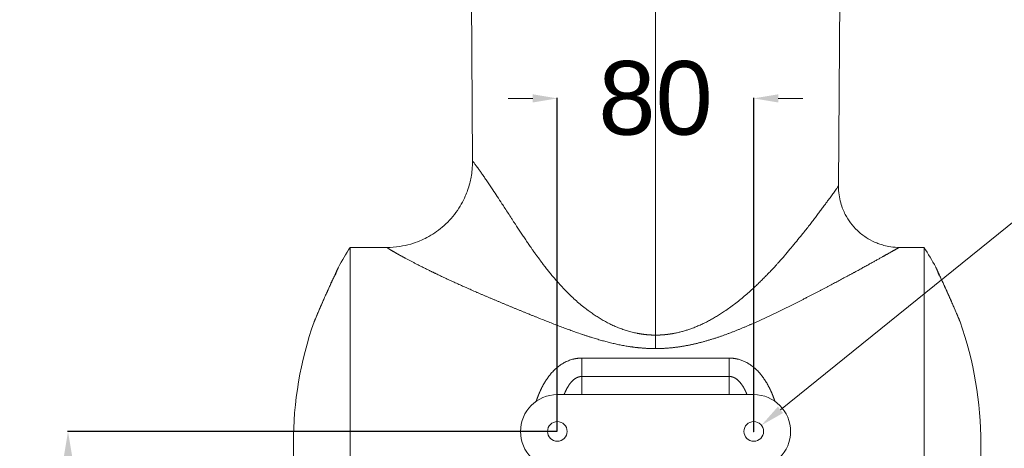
# Model space of a CAD drawing. Header units: millimetres. Extents: x 2719 to 13968, y 3953 to 13921.
# Tile 155 of 160: x 11537 to 11938, y 5367 to 5542. Entities that reach past the tile are written whole.
import ezdxf

# ---------------------------------------------------------------- set-up
doc = ezdxf.new("R2010")
doc.units = ezdxf.units.MM
doc.layers.add('1', color=7, linetype='Continuous', true_color=0xffffff)
doc.styles.get("Standard").update_dxf_attribs({"font": 'arial.ttf'})
doc.dimstyles.get("Standard").update_dxf_attribs({"dimtxt": 0.18, "dimasz": 0.18, "dimexe": 0.18, "dimexo": 0.0625, "dimgap": 0.09, "dimtad": 0, "dimtih": 1, "dimtoh": 1, "dimdec": 4, "dimzin": 0, "dimdsep": 46, "dimtxsty": 'Standard', "dimcen": 0.09, "dimadec": 0, "dimazin": 0, "dimtfac": 1, "dimtdec": 4, "dimtofl": 0, "dimtmove": 0, "dimatfit": 3, "dimfxl": 1, "dimtolj": 1, "dimtzin": 0, "dimarcsym": 0})

# ---------------------------------------------------------------- blocks, each defined once
blk = doc.blocks.new('*D58')
at = {"color": 0, "lineweight": -2, "transparency": 16777216}
for p, q in [((11756.36, 5373.82), (11556.99, 5373.82)), ((11756.36, 5193.82), (11556.99, 5193.82))]:
    blk.add_line(p, q, dxfattribs=at)
at = {"color": 0, "lineweight": 9, "transparency": 16777216}
for p, q in [((11557.17, 5363.82), (11557.17, 5320.5)), ((11557.17, 5203.82), (11557.17, 5247.14))]:
    blk.add_line(p, q, dxfattribs=at)
at = {"color": 0, "transparency": 16777216}
for points in [[(11555.5, 5363.82), (11558.83, 5363.82), (11557.17, 5373.82)], [(11555.5, 5203.82), (11558.83, 5203.82), (11557.17, 5193.82)]]:
    blk.add_solid(points, dxfattribs=at)
at = {"layer": 'Defpoints', "color": 0, "transparency": 16777216}
for p in [(11756.43, 5373.82), (11557.17, 5193.82), (11756.43, 5193.82)]:
    blk.add_point(p, dxfattribs=at)
at = {"color": 0, "lineweight": 18, "transparency": 16777216, "insert": (11557.17, 5283.82), "char_height": 30, "attachment_point": 5, "rotation": 90}
blk.add_mtext('\\A1;180', dxfattribs=at)
blk = doc.blocks.new('*D59')
at = {"color": 0, "lineweight": 9, "transparency": 16777216}
for p, q in [((11746.43, 5509.54), (11736.43, 5509.54)), ((11846.43, 5509.54), (11856.43, 5509.54))]:
    blk.add_line(p, q, dxfattribs=at)
at = {"color": 0, "lineweight": -2, "transparency": 16777216}
for p, q in [((11756.43, 5373.88), (11756.43, 5509.72)), ((11836.43, 5373.88), (11836.43, 5509.72))]:
    blk.add_line(p, q, dxfattribs=at)
at = {"color": 0, "transparency": 16777216}
for points in [[(11746.43, 5511.21), (11746.43, 5507.87), (11756.43, 5509.54)], [(11846.43, 5511.21), (11846.43, 5507.87), (11836.43, 5509.54)]]:
    blk.add_solid(points, dxfattribs=at)
at = {"layer": 'Defpoints', "color": 0, "transparency": 16777216}
for p in [(11836.43, 5509.54), (11756.43, 5373.82), (11836.43, 5373.82)]:
    blk.add_point(p, dxfattribs=at)
at = {"color": 0, "lineweight": 18, "transparency": 16777216, "insert": (11796.43, 5509.54), "char_height": 30, "attachment_point": 5}
blk.add_mtext('\\A1;80', dxfattribs=at)
blk = doc.blocks.new('*D60')
at = {"color": 0, "lineweight": 9, "transparency": 16777216}
for p, q in [((11975.77, 5486.51), (11847.31, 5382.62)), ((12177.78, 5486.51), (11975.77, 5486.51))]:
    blk.add_line(p, q, dxfattribs=at)
at = {"color": 0, "lineweight": -2, "transparency": 16777216}
for p, q in [((11836.34, 5373.82), (11836.52, 5373.82)), ((11836.43, 5373.73), (11836.43, 5373.91))]:
    blk.add_line(p, q, dxfattribs=at)
at = {"color": 0, "transparency": 16777216}
blk.add_solid([(11846.26, 5383.92), (11848.36, 5381.33), (11839.54, 5376.33)], dxfattribs=at)
at = {"layer": 'Defpoints', "color": 0, "transparency": 16777216}
for p in [(11839.54, 5376.33), (11833.32, 5371.3)]:
    blk.add_point(p, dxfattribs=at)
at = {"color": 0, "lineweight": 18, "transparency": 16777216, "insert": (12085.54, 5506.89), "char_height": 30, "attachment_point": 5}
blk.add_mtext('\\A1;4-M8\\fgdt;x20', dxfattribs=at)

msp = doc.modelspace()

# ---------------------------------------------------------------- linework, layer by layer
at = {"layer": '1', "color": 0, "lineweight": 20}
for p, q in [((11720.658, 5660.839), (11721.893, 5483.921)), ((11796.427, 5660.839), (11796.427, 5413.086)), ((11870.892, 5473.913), (11872.197, 5660.839)), ((11672.042, 5361.284), (11672.042, 5448.818)), ((11687.037, 5448.818), (11672.042, 5448.818)), ((11905.813, 5448.818), (11895.812, 5448.818)), ((11905.813, 5361.284), (11905.813, 5448.818)), ((11766.427, 5403.718), (11826.427, 5403.718)), ((11826.427, 5403.718), (11826.427, 5396.234)), ((11766.427, 5396.234), (11766.427, 5388.818)), ((11766.427, 5396.234), (11826.427, 5396.234)), ((11826.427, 5396.234), (11826.427, 5388.818)), ((11836.427, 5388.818), (11756.427, 5388.818)), ((11648.927, 5368.818), (11648.927, 5359.092)), ((11928.927, 5359.092), (11928.927, 5368.818))]:
    msp.add_line(p, q, dxfattribs=at)
for centre, radius, start, end in [((11798.927, 5368.818), 150, 147.76909, 151.33194), ((11778.927, 5368.818), 150, 28.66741, 32.23091), ((11798.927, 5368.818), 150, 160.66584, 180), ((11778.927, 5368.818), 150, 0, 19.33464), ((11756.427, 5373.818), 15, 90, 270), ((11836.427, 5373.818), 15, 270, 90), ((11756.427, 5373.818), 4, 0, 180), ((11836.427, 5373.818), 4, 0, 180), ((11756.427, 5373.818), 4, 180, 0), ((11836.427, 5373.818), 4, 180, 0)]:
    msp.add_arc(centre, radius, start, end, dxfattribs=at)
for points, degree, knots in [([(11721.893, 5483.941), (11721.901, 5482.776), (11721.807, 5480.608), (11721.394, 5477.599), (11720.773, 5474.785), (11719.979, 5472.194), (11718.852, 5469.346), (11717.333, 5466.319), (11715.185, 5463.001), (11712.579, 5459.855), (11709.655, 5457.072), (11706.574, 5454.741), (11703.487, 5452.891), (11700.214, 5451.348), (11696.52, 5450.05), (11692.032, 5449.064), (11688.775, 5448.819), (11687.014, 5448.818)], 3, [0, 0, 0, 0, 0.0633513, 0.1185005, 0.1654408, 0.220439, 0.2661094, 0.3323365, 0.4047975, 0.4811851, 0.5545461, 0.6244053, 0.6914478, 0.7503888, 0.8214705, 0.9046796, 1, 1, 1, 1]), ([(11721.893, 5483.942), (11721.893, 5483.946), (11721.896, 5483.966), (11721.935, 5483.953), (11722.063, 5483.824), (11722.265, 5483.584), (11722.54, 5483.238), (11722.884, 5482.788), (11723.292, 5482.24), (11723.769, 5481.588), (11724.361, 5480.766), (11725.088, 5479.741), (11725.97, 5478.479), (11726.929, 5477.088), (11727.955, 5475.582), (11729.04, 5473.97), (11730.362, 5471.987), (11731.963, 5469.559), (11733.608, 5467.04), (11735.106, 5464.734), (11736.42, 5462.71), (11737.552, 5460.967), (11738.474, 5459.551), (11739.16, 5458.5), (11739.964, 5457.273), (11740.906, 5455.842), (11741.952, 5454.265), (11743.045, 5452.634), (11743.918, 5451.346), (11744.623, 5450.317), (11745.139, 5449.567), (11745.742, 5448.698), (11746.342, 5447.843), (11746.893, 5447.063), (11747.35, 5446.422), (11747.761, 5445.851), (11748.124, 5445.348), (11748.44, 5444.915), (11748.805, 5444.415), (11749.231, 5443.838), (11749.729, 5443.169), (11750.208, 5442.532), (11750.669, 5441.925), (11751.389, 5440.986), (11752.358, 5439.746), (11753.622, 5438.174), (11754.888, 5436.65), (11756.653, 5434.596), (11758.883, 5432.14), (11761.405, 5429.583), (11763.666, 5427.465), (11765.669, 5425.713), (11767.554, 5424.18), (11769.314, 5422.845), (11770.948, 5421.685), (11772.586, 5420.6), (11774.263, 5419.567), (11775.982, 5418.591), (11777.743, 5417.676), (11779.508, 5416.845), (11781.306, 5416.084), (11783.138, 5415.398), (11785.004, 5414.791), (11786.871, 5414.277), (11788.179, 5413.98), (11788.915, 5413.833), (11789.082, 5413.801), (11789.248, 5413.769), (11789.415, 5413.738), (11789.582, 5413.708), (11789.748, 5413.678), (11789.915, 5413.649), (11790.081, 5413.621), (11790.248, 5413.594), (11790.415, 5413.567), (11790.582, 5413.541), (11790.748, 5413.516), (11790.915, 5413.491), (11791.082, 5413.467), (11791.249, 5413.444), (11791.416, 5413.422), (11791.583, 5413.4), (11791.75, 5413.379), (11791.916, 5413.359), (11792.083, 5413.339), (11792.25, 5413.321), (11792.417, 5413.302), (11792.584, 5413.285), (11792.751, 5413.268), (11792.918, 5413.253), (11793.085, 5413.237), (11793.252, 5413.223), (11793.419, 5413.209), (11793.587, 5413.196), (11793.754, 5413.184), (11793.921, 5413.172), (11794.088, 5413.162), (11794.255, 5413.151), (11794.422, 5413.142), (11794.589, 5413.133), (11794.756, 5413.125), (11794.923, 5413.118), (11795.09, 5413.112), (11795.258, 5413.106), (11795.425, 5413.101), (11795.592, 5413.097), (11795.759, 5413.093), (11795.926, 5413.09), (11796.093, 5413.088), (11796.26, 5413.086), (11796.372, 5413.086), (11796.427, 5413.086)], 3, [0, 0, 0, 0, 0.003489, 0.0201881, 0.036917, 0.0537123, 0.0706104, 0.0870983, 0.1037145, 0.12049, 0.137455, 0.1591217, 0.1811927, 0.2037207, 0.225029, 0.2468829, 0.2693166, 0.3010021, 0.3343076, 0.3548274, 0.3763222, 0.3988014, 0.4091522, 0.419843, 0.4308743, 0.4463266, 0.462829, 0.4778933, 0.4946596, 0.5008348, 0.5081759, 0.5166828, 0.5263553, 0.5332984, 0.5395672, 0.5451617, 0.5500819, 0.5543279, 0.5578997, 0.564761, 0.5713291, 0.5776041, 0.583586, 0.5892749, 0.6054091, 0.6204625, 0.6363379, 0.6514421, 0.6831564, 0.712677, 0.7334535, 0.7534877, 0.7727952, 0.7880353, 0.8029117, 0.8174354, 0.8316181, 0.8464344, 0.8609252, 0.8751083, 0.8890024, 0.9033541, 0.9174513, 0.9313201, 0.9449881, 0.9461999, 0.9474107, 0.9486204, 0.9498292, 0.951037, 0.9522439, 0.9534499, 0.954655, 0.9558592, 0.9570626, 0.9582651, 0.9594669, 0.9606678, 0.961868, 0.9630674, 0.9642661, 0.9654641, 0.9666615, 0.9678581, 0.9690542, 0.9702496, 0.9714444, 0.9726387, 0.9738324, 0.9750256, 0.9762183, 0.9774105, 0.9786022, 0.9797935, 0.9809844, 0.9821749, 0.983365, 0.9845548, 0.9857442, 0.9869334, 0.9881222, 0.9893108, 0.9904992, 0.9916873, 0.9928752, 0.994063, 0.9952506, 0.9964381, 0.9976255, 0.9988128, 1, 1, 1, 1]), ([(11796.427, 5413.086), (11796.456, 5413.086), (11796.514, 5413.086), (11796.601, 5413.086), (11796.688, 5413.086), (11796.775, 5413.087), (11796.862, 5413.087), (11796.949, 5413.088), (11797.036, 5413.089), (11797.123, 5413.09), (11797.209, 5413.092), (11797.296, 5413.094), (11797.383, 5413.095), (11797.47, 5413.097), (11797.557, 5413.1), (11797.644, 5413.102), (11797.731, 5413.105), (11797.818, 5413.108), (11797.906, 5413.111), (11797.993, 5413.114), (11798.08, 5413.117), (11798.167, 5413.121), (11798.254, 5413.125), (11798.341, 5413.129), (11798.428, 5413.133), (11798.515, 5413.137), (11798.602, 5413.142), (11798.69, 5413.147), (11798.777, 5413.151), (11798.864, 5413.157), (11798.951, 5413.162), (11799.038, 5413.168), (11799.126, 5413.173), (11799.213, 5413.179), (11799.3, 5413.185), (11799.387, 5413.192), (11799.474, 5413.198), (11799.562, 5413.205), (11799.649, 5413.212), (11799.736, 5413.219), (11799.824, 5413.226), (11799.911, 5413.234), (11799.998, 5413.241), (11800.086, 5413.249), (11800.173, 5413.257), (11800.26, 5413.266), (11800.348, 5413.274), (11800.435, 5413.283), (11800.522, 5413.292), (11800.61, 5413.301), (11800.697, 5413.31), (11800.785, 5413.319), (11800.872, 5413.329), (11800.959, 5413.339), (11801.047, 5413.349), (11801.134, 5413.359), (11801.222, 5413.369), (11801.309, 5413.38), (11801.397, 5413.391), (11801.484, 5413.402), (11801.572, 5413.413), (11801.659, 5413.424), (11801.747, 5413.436), (11801.834, 5413.448), (11801.922, 5413.46), (11802.009, 5413.472), (11802.097, 5413.484), (11802.184, 5413.497), (11802.272, 5413.509), (11802.359, 5413.522), (11802.447, 5413.535), (11802.534, 5413.549), (11802.622, 5413.562), (11802.71, 5413.576), (11802.797, 5413.59), (11802.885, 5413.604), (11802.972, 5413.618), (11803.06, 5413.633), (11803.147, 5413.648), (11803.235, 5413.662), (11803.323, 5413.677), (11803.41, 5413.693), (11803.498, 5413.708), (11803.586, 5413.724), (11803.673, 5413.74), (11803.761, 5413.756), (11804.301, 5413.856), (11805.296, 5414.059), (11806.741, 5414.407), (11808.192, 5414.808), (11809.648, 5415.262), (11811.194, 5415.799), (11812.831, 5416.431), (11814.56, 5417.17), (11816.3, 5417.984), (11818.001, 5418.849), (11819.665, 5419.761), (11821.296, 5420.714), (11822.941, 5421.736), (11824.717, 5422.906), (11826.629, 5424.244), (11828.678, 5425.768), (11830.673, 5427.34), (11832.625, 5428.961), (11834.545, 5430.63), (11836.283, 5432.21), (11837.847, 5433.683), (11839.186, 5434.981), (11840.533, 5436.322), (11841.811, 5437.626), (11843.12, 5438.993), (11844.146, 5440.089), (11845.016, 5441.031), (11845.677, 5441.756), (11846.323, 5442.471), (11847.172, 5443.422), (11848.139, 5444.517), (11849.341, 5445.902), (11850.471, 5447.226), (11852.035, 5449.084), (11853.871, 5451.311), (11855.787, 5453.693), (11857.373, 5455.696), (11858.702, 5457.394), (11859.982, 5459.048), (11861.216, 5460.656), (11862.402, 5462.216), (11863.532, 5463.714), (11864.604, 5465.144), (11865.613, 5466.499), (11866.71, 5467.982), (11867.833, 5469.512), (11868.798, 5470.842), (11869.5, 5471.821), (11870.002, 5472.533), (11870.398, 5473.106), (11870.684, 5473.535), (11870.855, 5473.814), (11870.892, 5473.899), (11870.892, 5473.917)], 3, [0, 0, 0, 0, 0.0006467, 0.0012936, 0.0019406, 0.0025876, 0.0032348, 0.0038821, 0.0045296, 0.0051772, 0.0058249, 0.0064727, 0.0071207, 0.0077688, 0.0084171, 0.0090655, 0.009714, 0.0103628, 0.0110116, 0.0116607, 0.0123099, 0.0129592, 0.0136088, 0.0142585, 0.0149084, 0.0155584, 0.0162087, 0.0168591, 0.0175097, 0.0181606, 0.0188116, 0.0194628, 0.0201142, 0.0207658, 0.0214177, 0.0220697, 0.022722, 0.0233744, 0.0240271, 0.0246801, 0.0253332, 0.0259866, 0.0266402, 0.0272941, 0.0279482, 0.0286025, 0.0292571, 0.0299119, 0.030567, 0.0312224, 0.031878, 0.0325338, 0.0331899, 0.0338463, 0.034503, 0.03516, 0.0358172, 0.0364747, 0.0371325, 0.0377906, 0.0384489, 0.0391076, 0.0397665, 0.0404258, 0.0410853, 0.0417452, 0.0424054, 0.0430659, 0.0437267, 0.0443878, 0.0450492, 0.045711, 0.0463731, 0.0470355, 0.0476983, 0.0483613, 0.0490248, 0.0496885, 0.0503527, 0.0510171, 0.0516819, 0.0523471, 0.0530126, 0.0536785, 0.0543448, 0.0550114, 0.0556784, 0.0666745, 0.0778261, 0.0891453, 0.1006439, 0.112333, 0.1262905, 0.1406119, 0.1553121, 0.1704047, 0.1846217, 0.1992742, 0.2143705, 0.2299181, 0.2492706, 0.2695345, 0.2907194, 0.3101758, 0.3308042, 0.352609, 0.3677917, 0.3838996, 0.3989742, 0.4153889, 0.4299251, 0.4470562, 0.4538145, 0.4629508, 0.4724175, 0.478883, 0.496238, 0.5108515, 0.5275829, 0.5429471, 0.5768107, 0.6074649, 0.6300632, 0.6516959, 0.6723687, 0.6948608, 0.7166014, 0.7376024, 0.7600502, 0.7818814, 0.8031175, 0.8365295, 0.8688733, 0.8911677, 0.9131156, 0.9347649, 0.9568581, 0.9787804, 1, 1, 1, 1]), ([(11895.817, 5448.818), (11894.605, 5448.819), (11892.447, 5448.975), (11889.61, 5449.559), (11887.431, 5450.244), (11884.972, 5451.237), (11881.961, 5452.882), (11878.619, 5455.528), (11875.791, 5458.714), (11873.91, 5461.715), (11872.635, 5464.471), (11871.725, 5467.118), (11871.043, 5470.33), (11870.884, 5472.659), (11870.892, 5473.917)], 3, [0, 0, 0, 0, 0.0919762, 0.1654861, 0.2205076, 0.2661914, 0.3678324, 0.4811657, 0.5898384, 0.691332, 0.7502883, 0.8213931, 0.9046349, 1, 1, 1, 1]), ([(11687.013, 5448.818), (11686.978, 5448.818), (11686.996, 5448.788), (11687.068, 5448.729), (11687.416, 5448.483), (11688.166, 5448.018), (11688.803, 5447.636), (11690.737, 5446.506), (11693.482, 5444.979), (11695.36, 5443.962), (11699.301, 5441.888), (11703.844, 5439.617), (11706.103, 5438.515), (11711.477, 5435.953), (11717.248, 5433.331), (11720.588, 5431.85), (11727.556, 5428.822), (11734.742, 5425.799), (11738.448, 5424.261), (11745.806, 5421.237), (11753.241, 5418.277), (11756.919, 5416.843), (11764.026, 5414.169), (11771.224, 5411.795), (11774.703, 5410.752), (11781.102, 5409.11), (11787.594, 5408.072), (11790.534, 5407.75), (11793.481, 5407.59), (11796.427, 5407.594)], 5, [0, 0, 0, 0, 0, 0, 0.0454912, 0.0454912, 0.0454912, 0.1260676, 0.1260676, 0.1260676, 0.2442708, 0.2442708, 0.2442708, 0.350267, 0.350267, 0.350267, 0.4867426, 0.4867426, 0.4867426, 0.629134, 0.629134, 0.629134, 0.7675048, 0.7675048, 0.7675048, 0.8952313, 0.8952313, 0.8952313, 1, 1, 1, 1, 1, 1]), ([(11796.427, 5407.594), (11800.46, 5407.6), (11804.503, 5407.914), (11808.51, 5408.543), (11816.447, 5410.319), (11824.152, 5412.906), (11827.949, 5414.347), (11835.646, 5417.52), (11843.11, 5420.983), (11846.889, 5422.804), (11854.374, 5426.506), (11861.557, 5430.208), (11865.085, 5432.053), (11871.935, 5435.683), (11878.212, 5439.09), (11881.181, 5440.72), (11886.136, 5443.468), (11890.132, 5445.712), (11891.692, 5446.591), (11893.872, 5447.813), (11895.178, 5448.523), (11895.556, 5448.72), (11895.769, 5448.818), (11895.817, 5448.818)], 5, [0, 0, 0, 0, 0, 0, 0.1492466, 0.1492466, 0.1492466, 0.2989052, 0.2989052, 0.2989052, 0.4573691, 0.4573691, 0.4573691, 0.6180882, 0.6180882, 0.6180882, 0.7794552, 0.7794552, 0.7794552, 0.9098185, 0.9098185, 0.9098185, 1, 1, 1, 1, 1, 1]), ([(11666.473, 5438.876), (11666.274, 5438.457), (11665.855, 5437.564), (11665.113, 5435.974), (11664.392, 5434.415), (11663.532, 5432.536), (11662.573, 5430.418), (11661.578, 5428.188), (11660.673, 5426.137), (11659.909, 5424.404), (11659.238, 5422.863), (11658.676, 5421.556), (11658.111, 5420.22), (11657.812, 5419.504), (11657.679, 5419.18)], 3, [0, 0, 0, 0, 0.0984963, 0.1832916, 0.2577847, 0.3241016, 0.4367538, 0.5272907, 0.6039222, 0.699529, 0.7578972, 0.8251853, 0.9043296, 1, 1, 1, 1]), ([(11667.125, 5440.375), (11667.096, 5440.314), (11667.033, 5440.179), (11666.919, 5439.938), (11666.787, 5439.657), (11666.628, 5439.319), (11666.44, 5438.918), (11666.22, 5438.447), (11665.951, 5437.869), (11665.625, 5437.169), (11665.247, 5436.353), (11664.855, 5435.502), (11664.461, 5434.643), (11664.059, 5433.765), (11663.659, 5432.884), (11663.257, 5431.995), (11662.856, 5431.106), (11662.458, 5430.218), (11662.063, 5429.332), (11661.673, 5428.453), (11661.286, 5427.577), (11660.907, 5426.715), (11660.533, 5425.858), (11660.168, 5425.021), (11659.809, 5424.19), (11659.463, 5423.387), (11659.123, 5422.596), (11658.802, 5421.843), (11658.492, 5421.111), (11658.206, 5420.435), (11657.99, 5419.922), (11657.836, 5419.556), (11657.751, 5419.351), (11657.705, 5419.242), (11657.692, 5419.211)], 3, [0, 0, 0, 0, 0.0232607, 0.0465969, 0.0700713, 0.0937574, 0.1217724, 0.149921, 0.1783238, 0.2169748, 0.2558848, 0.2921587, 0.3285179, 0.3631898, 0.3977708, 0.4313859, 0.4647519, 0.4977369, 0.5303384, 0.5630662, 0.5953218, 0.6281755, 0.6605015, 0.6939573, 0.7268346, 0.7614924, 0.7955381, 0.8322178, 0.8683219, 0.9083686, 0.9478991, 0.9696167, 0.9912277, 1, 1, 1, 1]), ([(11667.315, 5440.777), (11667.315, 5440.777), (11667.315, 5440.777), (11667.315, 5440.777), (11667.315, 5440.776), (11667.314, 5440.776), (11667.314, 5440.775), (11667.313, 5440.774), (11667.312, 5440.772), (11667.312, 5440.77), (11667.311, 5440.769), (11667.31, 5440.767), (11667.309, 5440.764), (11667.308, 5440.762), (11667.306, 5440.759), (11667.305, 5440.756), (11667.303, 5440.753), (11667.302, 5440.75), (11667.3, 5440.746), (11667.298, 5440.742), (11667.296, 5440.738), (11667.294, 5440.734), (11667.292, 5440.73), (11667.29, 5440.725), (11667.288, 5440.72), (11667.285, 5440.715), (11667.283, 5440.71), (11667.28, 5440.704), (11667.278, 5440.698), (11667.275, 5440.692), (11667.272, 5440.686), (11667.269, 5440.68), (11667.259, 5440.659), (11667.24, 5440.619), (11667.208, 5440.55), (11667.17, 5440.469), (11667.14, 5440.408), (11667.125, 5440.375), (11667.125, 5440.375)], 3, [0, 0, 0, 0, 0.0163088, 0.0326169, 0.0489245, 0.065232, 0.0815396, 0.0978476, 0.1141563, 0.1304658, 0.1467766, 0.1630889, 0.1794029, 0.195719, 0.2120373, 0.2283582, 0.2446819, 0.2610088, 0.277339, 0.2936729, 0.3100107, 0.3263527, 0.3426992, 0.3590504, 0.3754067, 0.3917682, 0.4081352, 0.4245081, 0.4408871, 0.4572724, 0.4736644, 0.4900632, 0.5064692, 0.6296463, 0.7528653, 0.8762414, 0.9998902, 1, 1, 1, 1]), ([(11667.125, 5440.374), (11667.125, 5440.374), (11667.129, 5440.383), (11667.137, 5440.4), (11667.148, 5440.425), (11667.16, 5440.448), (11667.169, 5440.468), (11667.174, 5440.479), (11667.176, 5440.483)], 3, [0, 0, 0, 0, 0.0003032, 0.2222755, 0.4439756, 0.6654175, 0.8866151, 1, 1, 1, 1]), ([(11910.54, 5440.777), (11910.54, 5440.777), (11910.54, 5440.777), (11910.54, 5440.777), (11910.54, 5440.776), (11910.541, 5440.776), (11910.541, 5440.775), (11910.542, 5440.774), (11910.542, 5440.772), (11910.543, 5440.77), (11910.544, 5440.769), (11910.545, 5440.767), (11910.546, 5440.764), (11910.547, 5440.762), (11910.549, 5440.759), (11910.55, 5440.756), (11910.552, 5440.753), (11910.553, 5440.75), (11910.555, 5440.746), (11910.557, 5440.742), (11910.558, 5440.738), (11910.56, 5440.734), (11910.563, 5440.73), (11910.565, 5440.725), (11910.567, 5440.72), (11910.57, 5440.715), (11910.572, 5440.71), (11910.575, 5440.704), (11910.577, 5440.698), (11910.58, 5440.692), (11910.583, 5440.686), (11910.586, 5440.68), (11910.596, 5440.659), (11910.615, 5440.619), (11910.647, 5440.55), (11910.675, 5440.491), (11910.692, 5440.455), (11910.695, 5440.449)], 3, [0, 0, 0, 0, 0.0180662, 0.0361317, 0.0541966, 0.0722614, 0.0903264, 0.1083917, 0.1264578, 0.1445249, 0.1625934, 0.1806634, 0.1987355, 0.2168097, 0.2348865, 0.2529662, 0.271049, 0.2891352, 0.3072252, 0.3253193, 0.3434176, 0.3615207, 0.3796287, 0.3977419, 0.4158607, 0.4339853, 0.4521161, 0.4702533, 0.4883973, 0.5065483, 0.5247067, 0.5428727, 0.5610466, 0.6974974, 0.8339944, 0.9706657, 1, 1, 1, 1]), ([(11910.73, 5440.374), (11910.73, 5440.374), (11910.726, 5440.383), (11910.718, 5440.4), (11910.707, 5440.425), (11910.695, 5440.448), (11910.684, 5440.471), (11910.674, 5440.494), (11910.664, 5440.515), (11910.654, 5440.536), (11910.645, 5440.555), (11910.636, 5440.574), (11910.627, 5440.592), (11910.619, 5440.609), (11910.612, 5440.626), (11910.604, 5440.641), (11910.597, 5440.656), (11910.591, 5440.67), (11910.585, 5440.683), (11910.579, 5440.695), (11910.573, 5440.706), (11910.569, 5440.717), (11910.564, 5440.727), (11910.56, 5440.735), (11910.556, 5440.743), (11910.553, 5440.751), (11910.55, 5440.757), (11910.547, 5440.762), (11910.545, 5440.767), (11910.543, 5440.771), (11910.542, 5440.774), (11910.541, 5440.776), (11910.54, 5440.777), (11910.54, 5440.777), (11910.54, 5440.777)], 3, [0, 0, 0, 0, 0.0000445, 0.0325992, 0.0651141, 0.0975911, 0.1300323, 0.1624397, 0.1948154, 0.2271615, 0.25948, 0.291773, 0.3240427, 0.356291, 0.3885201, 0.420732, 0.4529289, 0.4851128, 0.5172859, 0.5494502, 0.5816078, 0.6137608, 0.6459113, 0.6780614, 0.7102133, 0.7423689, 0.7745303, 0.8066998, 0.8388793, 0.8710709, 0.9032767, 0.9354987, 0.9677392, 1, 1, 1, 1]), ([(11920.468, 5418.48), (11920.468, 5418.48), (11920.468, 5418.48), (11920.468, 5418.481), (11920.467, 5418.481), (11920.467, 5418.482), (11920.467, 5418.483), (11920.466, 5418.484), (11920.465, 5418.486), (11920.465, 5418.488), (11920.464, 5418.49), (11920.463, 5418.492), (11920.462, 5418.495), (11920.461, 5418.498), (11920.459, 5418.501), (11920.458, 5418.504), (11920.457, 5418.507), (11920.455, 5418.511), (11920.453, 5418.515), (11920.452, 5418.519), (11920.45, 5418.524), (11920.448, 5418.529), (11920.446, 5418.534), (11920.443, 5418.539), (11920.441, 5418.544), (11920.439, 5418.55), (11920.436, 5418.556), (11920.434, 5418.562), (11920.431, 5418.569), (11920.428, 5418.575), (11920.42, 5418.596), (11920.403, 5418.635), (11920.376, 5418.701), (11920.343, 5418.779), (11920.296, 5418.892), (11920.228, 5419.054), (11920.133, 5419.281), (11920.023, 5419.545), (11919.903, 5419.832), (11919.776, 5420.133), (11919.644, 5420.446), (11919.502, 5420.783), (11919.308, 5421.24), (11919.053, 5421.843), (11918.766, 5422.515), (11918.504, 5423.125), (11918.277, 5423.655), (11918.006, 5424.283), (11917.687, 5425.019), (11917.323, 5425.857), (11916.948, 5426.714), (11916.569, 5427.576), (11916.183, 5428.451), (11915.793, 5429.33), (11915.398, 5430.216), (11915, 5431.103), (11914.6, 5431.991), (11914.198, 5432.88), (11913.797, 5433.761), (11913.396, 5434.64), (11913.001, 5435.499), (11912.609, 5436.35), (11912.231, 5437.167), (11911.927, 5437.821), (11911.695, 5438.319), (11911.524, 5438.685), (11911.365, 5439.024), (11911.212, 5439.35), (11911.068, 5439.656), (11910.936, 5439.937), (11910.823, 5440.178), (11910.759, 5440.313), (11910.73, 5440.374)], 3, [0, 0, 0, 0, 0.0015415, 0.0030825, 0.0046233, 0.0061638, 0.0077041, 0.0092442, 0.0107843, 0.0123243, 0.0138644, 0.0154046, 0.016945, 0.0184856, 0.0200265, 0.0215677, 0.0231093, 0.0246514, 0.0261941, 0.0277373, 0.0292812, 0.0308257, 0.0323711, 0.0339173, 0.0354643, 0.0370124, 0.0385614, 0.0401115, 0.0416627, 0.0432151, 0.0447688, 0.0555558, 0.0663249, 0.0770959, 0.0878883, 0.1074909, 0.1270939, 0.1468058, 0.1667322, 0.1840663, 0.2014499, 0.2189433, 0.2366055, 0.2683508, 0.3005764, 0.3204759, 0.3405862, 0.360972, 0.3898804, 0.419305, 0.447723, 0.4766217, 0.5049667, 0.5337302, 0.562374, 0.5913531, 0.6206729, 0.6502173, 0.6806156, 0.7111082, 0.7430832, 0.7749867, 0.809223, 0.8432215, 0.861989, 0.8806136, 0.8991399, 0.9176129, 0.9384088, 0.9590296, 0.9795397, 1, 1, 1, 1]), ([(11920.176, 5419.18), (11920.043, 5419.504), (11919.744, 5420.22), (11919.178, 5421.558), (11918.617, 5422.863), (11917.946, 5424.404), (11917.182, 5426.136), (11916.277, 5428.188), (11915.283, 5430.416), (11914.324, 5432.534), (11913.464, 5434.412), (11912.743, 5435.972), (11912.001, 5437.563), (11911.581, 5438.457), (11911.383, 5438.876)], 3, [0, 0, 0, 0, 0.0957563, 0.1748001, 0.2420833, 0.3004385, 0.3960649, 0.4727052, 0.5632, 0.6757994, 0.742119, 0.8166312, 0.901468, 1, 1, 1, 1]), ([(11657.692, 5419.211), (11657.688, 5419.201), (11657.667, 5419.152), (11657.632, 5419.067), (11657.588, 5418.963), (11657.548, 5418.867), (11657.512, 5418.779), (11657.479, 5418.701), (11657.452, 5418.635), (11657.434, 5418.593), (11657.424, 5418.569), (11657.419, 5418.557), (11657.414, 5418.545), (11657.41, 5418.535), (11657.406, 5418.525), (11657.402, 5418.517), (11657.399, 5418.509), (11657.396, 5418.502), (11657.394, 5418.496), (11657.392, 5418.491), (11657.39, 5418.487), (11657.389, 5418.484), (11657.388, 5418.482), (11657.387, 5418.48), (11657.387, 5418.48), (11657.387, 5418.48)], 3, [0, 0, 0, 0, 0.0205353, 0.1046274, 0.1885693, 0.2724878, 0.3619539, 0.4511617, 0.5402737, 0.629454, 0.6542299, 0.6789798, 0.7037072, 0.7284157, 0.753109, 0.7777906, 0.8024642, 0.8271334, 0.8518018, 0.8764731, 0.9011509, 0.9258389, 0.9505406, 0.9752598, 1, 1, 1, 1]), ([(11920.163, 5419.211), (11920.167, 5419.201), (11920.188, 5419.152), (11920.223, 5419.067), (11920.267, 5418.963), (11920.307, 5418.867), (11920.343, 5418.779), (11920.376, 5418.701), (11920.403, 5418.635), (11920.421, 5418.593), (11920.431, 5418.569), (11920.436, 5418.557), (11920.441, 5418.545), (11920.445, 5418.535), (11920.449, 5418.525), (11920.453, 5418.517), (11920.456, 5418.509), (11920.459, 5418.502), (11920.461, 5418.496), (11920.463, 5418.491), (11920.465, 5418.487), (11920.466, 5418.484), (11920.467, 5418.482), (11920.468, 5418.48), (11920.468, 5418.48), (11920.468, 5418.48)], 3, [0, 0, 0, 0, 0.0205353, 0.1046274, 0.1885693, 0.2724878, 0.3619539, 0.4511617, 0.5402737, 0.629454, 0.6542299, 0.6789798, 0.7037072, 0.7284157, 0.753109, 0.7777906, 0.8024642, 0.8271334, 0.8518018, 0.8764731, 0.9011509, 0.9258389, 0.9505406, 0.9752598, 1, 1, 1, 1]), ([(11796.427, 5413.086), (11796.427, 5412.602), (11796.427, 5412.119), (11796.427, 5411.162), (11796.427, 5410.688), (11796.427, 5409.759), (11796.427, 5409.305), (11796.427, 5408.426), (11796.427, 5408), (11796.427, 5407.594)], 3, [0, 0, 0, 0, 0.25, 0.25, 0.5, 0.5, 0.75, 0.75, 1, 1, 1, 1]), ([(11747.816, 5386.1), (11747.827, 5386.133), (11747.849, 5386.199), (11747.883, 5386.298), (11747.916, 5386.397), (11747.95, 5386.495), (11747.984, 5386.593), (11748.018, 5386.691), (11748.052, 5386.789), (11748.087, 5386.886), (11748.121, 5386.984), (11748.156, 5387.08), (11748.191, 5387.177), (11748.226, 5387.273), (11748.261, 5387.369), (11748.296, 5387.465), (11748.331, 5387.56), (11748.367, 5387.656), (11748.402, 5387.751), (11748.438, 5387.845), (11748.474, 5387.94), (11748.51, 5388.034), (11748.546, 5388.127), (11748.582, 5388.221), (11748.619, 5388.314), (11748.655, 5388.407), (11748.692, 5388.5), (11748.729, 5388.592), (11748.766, 5388.684), (11748.803, 5388.776), (11748.84, 5388.868), (11748.877, 5388.959), (11748.915, 5389.05), (11748.953, 5389.141), (11748.99, 5389.232), (11749.028, 5389.322), (11749.066, 5389.412), (11749.105, 5389.501), (11749.143, 5389.591), (11749.181, 5389.68), (11749.22, 5389.769), (11749.259, 5389.857), (11749.298, 5389.946), (11749.337, 5390.034), (11749.376, 5390.122), (11749.415, 5390.209), (11749.455, 5390.296), (11749.494, 5390.383), (11749.534, 5390.47), (11749.574, 5390.557), (11749.614, 5390.643), (11749.654, 5390.729), (11749.694, 5390.814), (11749.734, 5390.9), (11749.775, 5390.985), (11749.816, 5391.069), (11749.856, 5391.154), (11749.897, 5391.238), (11749.938, 5391.322), (11749.98, 5391.406), (11750.021, 5391.489), (11750.062, 5391.573), (11750.104, 5391.655), (11750.146, 5391.738), (11750.188, 5391.821), (11750.23, 5391.903), (11750.272, 5391.985), (11750.567, 5392.553), (11751.13, 5393.573), (11752.017, 5394.986), (11752.95, 5396.297), (11753.796, 5397.341), (11754.527, 5398.152), (11755.123, 5398.763), (11755.732, 5399.339), (11756.376, 5399.9), (11757.056, 5400.441), (11757.775, 5400.958), (11758.507, 5401.431), (11759.277, 5401.874), (11760.085, 5402.284), (11760.931, 5402.652), (11761.789, 5402.967), (11762.406, 5403.152), (11762.77, 5403.248), (11762.876, 5403.275), (11762.983, 5403.302), (11763.09, 5403.327), (11763.197, 5403.352), (11763.303, 5403.376), (11763.41, 5403.399), (11763.517, 5403.422), (11763.624, 5403.443), (11763.731, 5403.464), (11763.839, 5403.484), (11763.946, 5403.503), (11764.053, 5403.521), (11764.16, 5403.539), (11764.268, 5403.556), (11764.375, 5403.571), (11764.483, 5403.586), (11764.59, 5403.601), (11764.698, 5403.614), (11764.806, 5403.627), (11764.913, 5403.638), (11765.021, 5403.649), (11765.129, 5403.659), (11765.237, 5403.669), (11765.345, 5403.677), (11765.453, 5403.685), (11765.561, 5403.692), (11765.669, 5403.698), (11765.777, 5403.703), (11765.885, 5403.708), (11765.994, 5403.711), (11766.102, 5403.714), (11766.21, 5403.716), (11766.319, 5403.718), (11766.391, 5403.718), (11766.427, 5403.718)], 3, [0, 0, 0, 0, 0.0038258, 0.0076447, 0.0114565, 0.0152615, 0.0190595, 0.0228506, 0.0266348, 0.0304121, 0.0341825, 0.0379461, 0.0417028, 0.0454527, 0.0491957, 0.052932, 0.0566615, 0.0603842, 0.0641002, 0.0678094, 0.0715119, 0.0752077, 0.0788968, 0.0825792, 0.0862549, 0.089924, 0.0935865, 0.0972423, 0.1008916, 0.1045342, 0.1081703, 0.1117998, 0.1154228, 0.1190393, 0.1226492, 0.1262527, 0.1298497, 0.1334403, 0.1370244, 0.140602, 0.1441733, 0.1477382, 0.1512967, 0.1548489, 0.1583947, 0.1619342, 0.1654674, 0.1689944, 0.172515, 0.1760294, 0.1795376, 0.1830395, 0.1865353, 0.1900249, 0.1935083, 0.1969856, 0.2004567, 0.2039218, 0.2073808, 0.2108337, 0.2142805, 0.2177213, 0.2211561, 0.224585, 0.2280078, 0.2314247, 0.2348357, 0.2382407, 0.3025525, 0.3645116, 0.424283, 0.4820504, 0.5142885, 0.5458604, 0.5768109, 0.6071872, 0.64022, 0.6725348, 0.7042091, 0.7353254, 0.768967, 0.8019461, 0.8343928, 0.8664438, 0.870335, 0.8742189, 0.8780955, 0.8819653, 0.8858284, 0.8896852, 0.8935358, 0.8973807, 0.9012199, 0.9050539, 0.9088829, 0.9127071, 0.9165269, 0.9203425, 0.9241542, 0.9279623, 0.931767, 0.9355686, 0.9393675, 0.9431638, 0.9469579, 0.9507501, 0.9545406, 0.9583297, 0.9621177, 0.9659049, 0.9696916, 0.973478, 0.9772645, 0.9810513, 0.9848387, 0.988627, 0.9924164, 0.9962073, 1, 1, 1, 1]), ([(11826.427, 5403.718), (11826.447, 5403.718), (11826.485, 5403.718), (11826.543, 5403.717), (11826.6, 5403.717), (11826.658, 5403.716), (11826.715, 5403.715), (11826.772, 5403.714), (11826.83, 5403.712), (11826.887, 5403.711), (11826.945, 5403.709), (11827.002, 5403.706), (11827.06, 5403.704), (11827.117, 5403.701), (11827.174, 5403.699), (11827.232, 5403.695), (11827.289, 5403.692), (11827.346, 5403.689), (11827.404, 5403.685), (11827.461, 5403.681), (11827.518, 5403.677), (11827.575, 5403.672), (11827.632, 5403.668), (11827.69, 5403.663), (11827.747, 5403.657), (11827.804, 5403.652), (11827.861, 5403.647), (11827.918, 5403.641), (11827.975, 5403.635), (11828.033, 5403.628), (11828.09, 5403.622), (11828.147, 5403.615), (11828.204, 5403.608), (11828.261, 5403.601), (11828.318, 5403.594), (11828.375, 5403.586), (11828.432, 5403.578), (11828.489, 5403.57), (11828.546, 5403.562), (11828.603, 5403.553), (11828.66, 5403.544), (11828.717, 5403.535), (11828.774, 5403.526), (11828.83, 5403.516), (11828.887, 5403.507), (11828.944, 5403.497), (11829.001, 5403.487), (11829.058, 5403.476), (11829.115, 5403.466), (11829.171, 5403.455), (11829.228, 5403.444), (11829.285, 5403.432), (11829.342, 5403.421), (11829.398, 5403.409), (11829.455, 5403.397), (11829.512, 5403.385), (11829.568, 5403.372), (11829.625, 5403.36), (11829.682, 5403.347), (11829.738, 5403.334), (11829.795, 5403.32), (11829.852, 5403.307), (11829.908, 5403.293), (11829.965, 5403.279), (11830.021, 5403.264), (11830.078, 5403.25), (11830.134, 5403.235), (11830.406, 5403.163), (11830.89, 5403.021), (11831.579, 5402.782), (11832.26, 5402.509), (11832.935, 5402.201), (11833.631, 5401.844), (11834.347, 5401.431), (11835.079, 5400.959), (11835.796, 5400.443), (11836.477, 5399.902), (11837.121, 5399.342), (11837.73, 5398.765), (11838.326, 5398.154), (11839.057, 5397.343), (11839.904, 5396.299), (11840.838, 5394.988), (11841.724, 5393.574), (11842.301, 5392.53), (11842.62, 5391.913), (11842.699, 5391.758), (11842.778, 5391.602), (11842.856, 5391.445), (11842.934, 5391.287), (11843.011, 5391.128), (11843.088, 5390.968), (11843.164, 5390.808), (11843.24, 5390.646), (11843.315, 5390.483), (11843.39, 5390.32), (11843.464, 5390.155), (11843.538, 5389.989), (11843.612, 5389.823), (11843.684, 5389.655), (11843.757, 5389.487), (11843.829, 5389.317), (11843.9, 5389.147), (11843.971, 5388.975), (11844.041, 5388.803), (11844.111, 5388.63), (11844.181, 5388.455), (11844.25, 5388.28), (11844.318, 5388.104), (11844.386, 5387.926), (11844.454, 5387.748), (11844.521, 5387.569), (11844.587, 5387.389), (11844.653, 5387.207), (11844.719, 5387.025), (11844.784, 5386.842), (11844.849, 5386.658), (11844.913, 5386.473), (11844.976, 5386.287), (11845.018, 5386.162), (11845.039, 5386.1)], 3, [0, 0, 0, 0, 0.0020107, 0.0040209, 0.0060306, 0.0080398, 0.0100487, 0.0120572, 0.0140655, 0.0160734, 0.0180812, 0.0200887, 0.0220961, 0.0241035, 0.0261108, 0.028118, 0.0301253, 0.0321327, 0.0341402, 0.0361479, 0.0381557, 0.0401638, 0.0421722, 0.0441809, 0.04619, 0.0481995, 0.0502095, 0.05222, 0.054231, 0.0562425, 0.0582547, 0.0602676, 0.0622812, 0.0642955, 0.0663106, 0.0683266, 0.0703434, 0.0723612, 0.0743799, 0.0763996, 0.0784203, 0.0804422, 0.0824651, 0.0844892, 0.0865146, 0.0885411, 0.090569, 0.0925982, 0.0946288, 0.0966608, 0.0986942, 0.1007291, 0.1027656, 0.1048037, 0.1068433, 0.1088846, 0.1109276, 0.1129724, 0.1150189, 0.1170673, 0.1191175, 0.1211695, 0.1232236, 0.1252796, 0.1273376, 0.1293977, 0.1314598, 0.1335241, 0.159153, 0.1850158, 0.2111834, 0.2377245, 0.2647045, 0.2957783, 0.3274099, 0.3596814, 0.3926699, 0.4230592, 0.4540252, 0.4856155, 0.5178746, 0.5756476, 0.6354257, 0.6973927, 0.7617138, 0.768141, 0.7745893, 0.7810588, 0.7875497, 0.794062, 0.800596, 0.8071516, 0.8137292, 0.8203287, 0.8269502, 0.833594, 0.8402602, 0.8469487, 0.8536599, 0.8603937, 0.8671503, 0.8739298, 0.8807324, 0.887558, 0.8944069, 0.9012792, 0.9081749, 0.9150941, 0.9220371, 0.9290037, 0.9359943, 0.9430088, 0.9500475, 0.9571102, 0.9641973, 0.9713087, 0.9784446, 0.985605, 0.9927901, 1, 1, 1, 1]), ([(11759.176, 5388.818), (11759.387, 5389.352), (11759.609, 5389.876), (11759.845, 5390.388), (11760.568, 5391.841), (11761.415, 5393.162), (11762.035, 5393.96), (11763.218, 5395.149), (11764.586, 5395.901), (11765.188, 5396.123), (11765.808, 5396.234), (11766.427, 5396.234)], 5, [0, 0, 0, 0, 0, 0, 0.2332431, 0.2332431, 0.2332431, 0.6784565, 0.6784565, 0.6784565, 1, 1, 1, 1, 1, 1]), ([(11826.427, 5396.234), (11827.272, 5396.234), (11828.116, 5396.028), (11828.917, 5395.615), (11830.411, 5394.48), (11831.643, 5392.881), (11832.205, 5391.985), (11832.829, 5390.805), (11833.378, 5389.555), (11833.481, 5389.311), (11833.581, 5389.066), (11833.679, 5388.818)], 5, [0, 0, 0, 0, 0, 0, 0.4381839, 0.4381839, 0.4381839, 0.8917662, 0.8917662, 0.8917662, 1, 1, 1, 1, 1, 1])]:
    msp.add_open_spline(points, degree=degree, knots=knots, dxfattribs=at)
for points, degree in [([(11667.125, 5440.375), (11666.585, 5439.316), (11665.906, 5437.355)], 2), ([(11911.95, 5437.354), (11911.271, 5439.314), (11910.73, 5440.374)], 2), ([(11766.427, 5403.718), (11766.427, 5402.02), (11766.427, 5400.152), (11766.427, 5398.193), (11766.427, 5396.234)], 4)]:
    msp.add_open_spline(points, degree=degree, dxfattribs=at)

# ---------------------------------------------------------------- dimensions: what is measured, and where the dimension line sits
at = {"color": 0, "lineweight": 18}
dim = msp.add_linear_dim(base=(11836.427, 5509.54), p1=(11756.427, 5373.818), p2=(11836.427, 5373.818), dimstyle='Standard', override={"dimtxt": 30, "dimasz": 10, "dimgap": 5, "dimdec": 0, "dimlwd": 9}, dxfattribs=at)
dim.commit()
dim.dimension.update_dxf_attribs({"geometry": '*D59', "text_midpoint": (11796.427, 5509.54)})
dim = msp.add_diameter_dim_2p(p1=(11833.317, 5371.303), p2=(11839.538, 5376.333), text='4-M8\\fgdt;x20', dimstyle='Standard', override={"dimtxt": 30, "dimasz": 10, "dimgap": 5, "dimtad": 3, "dimdec": 0, "dimlwd": 9}, dxfattribs=at)
dim.commit()
dim.dimension.update_dxf_attribs({"geometry": '*D60', "text_midpoint": (12085.537, 5486.514), "dimtype": 163})
dim = msp.add_linear_dim(base=(11557.167, 5193.818), p1=(11756.427, 5373.818), p2=(11756.427, 5193.818), angle=90, dimstyle='Standard', override={"dimtxt": 30, "dimasz": 10, "dimgap": 5, "dimdec": 0, "dimlwd": 9}, dxfattribs=at)
dim.commit()
dim.dimension.update_dxf_attribs({"geometry": '*D58', "text_midpoint": (11557.167, 5283.818), "text_rotation": 90})

doc.saveas('drawing.dxf')
